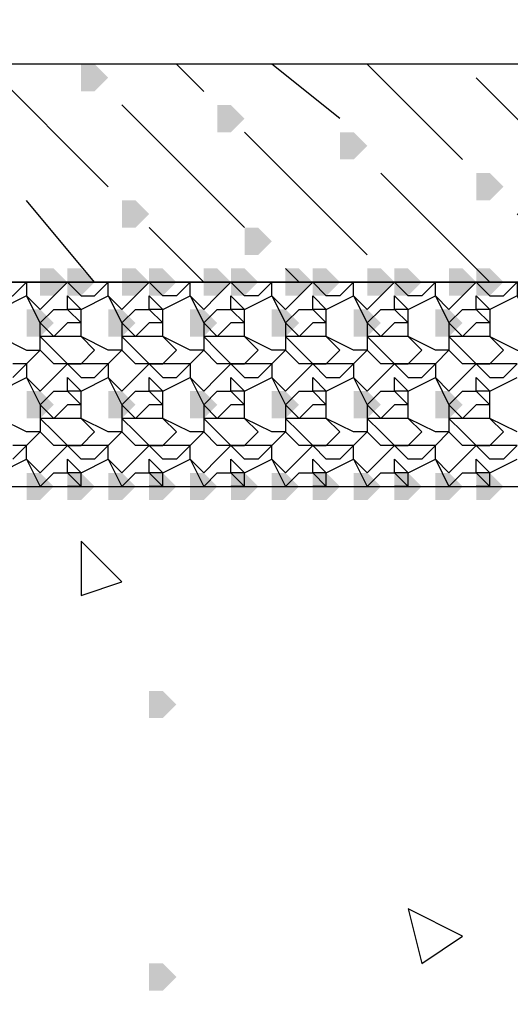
# Model space of a CAD drawing. Header units: millimetres. Extents: x 363306 to 7757304, y 1022887 to 1207196.
# Tile 88 of 256: x 792580 to 792809, y 1076100 to 1076559. Entities that reach past the tile are written whole.
import ezdxf

# ---------------------------------------------------------------- set-up
doc = ezdxf.new("R2010")
doc.units = ezdxf.units.MM
doc.layers.add('0 @ 100', color=7, linetype='Continuous')
doc.layers.add('ACO-текст', color=7, linetype='Continuous', lineweight=20)
doc.styles.add('PDF ISOCPEUR Italic', font='isocpeui.ttf')
doc.styles.add('ГОСТ 2.304', font='isocpeui.ttf')

msp = doc.modelspace()

# ---------------------------------------------------------------- hatches: boundary and pattern name
for points in [[(792608.902, 1076532.24), (792608.902, 1076538.59), (792615.252, 1076538.59), (792621.602, 1076532.24), (792615.252, 1076525.89), (792608.902, 1076525.89)], [(792672.402, 1076513.19), (792672.402, 1076519.54), (792678.752, 1076519.54), (792685.102, 1076513.19), (792678.752, 1076506.84), (792672.402, 1076506.84)], [(792729.552, 1076500.49), (792729.552, 1076506.84), (792735.902, 1076506.84), (792742.252, 1076500.49), (792735.902, 1076494.14), (792729.552, 1076494.14)], [(792793.051, 1076481.44), (792793.051, 1076487.79), (792799.401, 1076487.79), (792805.751, 1076481.44), (792799.401, 1076475.09), (792793.051, 1076475.09)], [(792627.952, 1076468.74), (792627.952, 1076475.09), (792634.302, 1076475.09), (792640.652, 1076468.74), (792634.302, 1076462.39), (792627.952, 1076462.39)], [(792685.102, 1076456.04), (792685.102, 1076462.39), (792691.452, 1076462.39), (792697.802, 1076456.04), (792691.452, 1076449.69), (792685.102, 1076449.69)], [(792589.853, 1076436.991), (792589.853, 1076443.34), (792596.203, 1076443.34), (792602.553, 1076436.991), (792596.203, 1076430.641), (792589.853, 1076430.641)], [(792602.553, 1076436.991), (792602.553, 1076443.34), (792608.902, 1076443.34), (792615.252, 1076436.991), (792608.902, 1076430.641), (792602.553, 1076430.641)], [(792627.952, 1076436.991), (792627.952, 1076443.34), (792634.302, 1076443.34), (792640.652, 1076436.991), (792634.302, 1076430.641), (792627.952, 1076430.641)], [(792640.652, 1076436.991), (792640.652, 1076443.34), (792647.002, 1076443.34), (792653.352, 1076436.991), (792647.002, 1076430.641), (792640.652, 1076430.641)], [(792666.052, 1076436.991), (792666.052, 1076443.34), (792672.402, 1076443.34), (792678.752, 1076436.991), (792672.402, 1076430.641), (792666.052, 1076430.641)], [(792678.752, 1076436.991), (792678.752, 1076443.34), (792685.102, 1076443.34), (792691.452, 1076436.991), (792685.102, 1076430.641), (792678.752, 1076430.641)], [(792704.152, 1076436.991), (792704.152, 1076443.34), (792710.502, 1076443.34), (792716.852, 1076436.991), (792710.502, 1076430.641), (792704.152, 1076430.641)], [(792716.852, 1076436.991), (792716.852, 1076443.34), (792723.202, 1076443.34), (792729.552, 1076436.991), (792723.202, 1076430.641), (792716.852, 1076430.641)], [(792742.252, 1076436.991), (792742.252, 1076443.34), (792748.602, 1076443.34), (792754.952, 1076436.991), (792748.602, 1076430.641), (792742.252, 1076430.641)], [(792754.952, 1076436.991), (792754.952, 1076443.34), (792761.302, 1076443.34), (792767.652, 1076436.991), (792761.302, 1076430.641), (792754.952, 1076430.641)], [(792780.352, 1076436.991), (792780.352, 1076443.34), (792786.702, 1076443.34), (792793.051, 1076436.991), (792786.702, 1076430.641), (792780.352, 1076430.641)], [(792793.051, 1076436.991), (792793.051, 1076443.34), (792799.401, 1076443.34), (792805.751, 1076436.991), (792799.401, 1076430.641), (792793.051, 1076430.641)], [(792583.503, 1076417.941), (792583.503, 1076424.291), (792589.853, 1076424.291), (792596.203, 1076417.941), (792589.853, 1076411.591), (792583.503, 1076411.591)], [(792621.602, 1076417.941), (792621.602, 1076424.291), (792627.952, 1076424.291), (792634.302, 1076417.941), (792627.952, 1076411.591), (792621.602, 1076411.591)], [(792659.702, 1076417.941), (792659.702, 1076424.291), (792666.052, 1076424.291), (792672.402, 1076417.941), (792666.052, 1076411.591), (792659.702, 1076411.591)], [(792697.802, 1076417.941), (792697.802, 1076424.291), (792704.152, 1076424.291), (792710.502, 1076417.941), (792704.152, 1076411.591), (792697.802, 1076411.591)], [(792735.902, 1076417.941), (792735.902, 1076424.291), (792742.252, 1076424.291), (792748.602, 1076417.941), (792742.252, 1076411.591), (792735.902, 1076411.591)], [(792774.002, 1076417.941), (792774.002, 1076424.291), (792780.352, 1076424.291), (792786.702, 1076417.941), (792780.352, 1076411.591), (792774.002, 1076411.591)], [(792583.503, 1076379.841), (792583.503, 1076386.191), (792589.853, 1076386.191), (792596.203, 1076379.841), (792589.853, 1076373.491), (792583.503, 1076373.491)], [(792621.602, 1076379.841), (792621.602, 1076386.191), (792627.952, 1076386.191), (792634.302, 1076379.841), (792627.952, 1076373.491), (792621.602, 1076373.491)], [(792659.702, 1076379.841), (792659.702, 1076386.191), (792666.052, 1076386.191), (792672.402, 1076379.841), (792666.052, 1076373.491), (792659.702, 1076373.491)], [(792697.802, 1076379.841), (792697.802, 1076386.191), (792704.152, 1076386.191), (792710.502, 1076379.841), (792704.152, 1076373.491), (792697.802, 1076373.491)], [(792735.902, 1076379.841), (792735.902, 1076386.191), (792742.252, 1076386.191), (792748.602, 1076379.841), (792742.252, 1076373.491), (792735.902, 1076373.491)], [(792774.002, 1076379.841), (792774.002, 1076386.191), (792780.352, 1076386.191), (792786.702, 1076379.841), (792780.352, 1076373.491), (792774.002, 1076373.491)], [(792583.503, 1076341.741), (792583.503, 1076348.091), (792589.853, 1076348.091), (792596.203, 1076341.741), (792589.853, 1076335.391), (792583.503, 1076335.391)], [(792583.503, 1076341.741), (792583.503, 1076348.091), (792589.853, 1076348.091), (792596.203, 1076341.741), (792589.853, 1076335.391), (792583.503, 1076335.391)], [(792583.503, 1076341.741), (792583.503, 1076348.091), (792589.853, 1076348.091), (792596.203, 1076341.741), (792589.853, 1076335.391), (792583.503, 1076335.391)], [(792602.553, 1076341.741), (792602.553, 1076348.091), (792608.902, 1076348.091), (792615.252, 1076341.741), (792608.902, 1076335.391), (792602.553, 1076335.391)], [(792621.602, 1076341.741), (792621.602, 1076348.091), (792627.952, 1076348.091), (792634.302, 1076341.741), (792627.952, 1076335.391), (792621.602, 1076335.391)], [(792621.602, 1076341.741), (792621.602, 1076348.091), (792627.952, 1076348.091), (792634.302, 1076341.741), (792627.952, 1076335.391), (792621.602, 1076335.391)], [(792621.602, 1076341.741), (792621.602, 1076348.091), (792627.952, 1076348.091), (792634.302, 1076341.741), (792627.952, 1076335.391), (792621.602, 1076335.391)], [(792640.652, 1076341.741), (792640.652, 1076348.091), (792647.002, 1076348.091), (792653.352, 1076341.741), (792647.002, 1076335.391), (792640.652, 1076335.391)], [(792659.702, 1076341.741), (792659.702, 1076348.091), (792666.052, 1076348.091), (792672.402, 1076341.741), (792666.052, 1076335.391), (792659.702, 1076335.391)], [(792659.702, 1076341.741), (792659.702, 1076348.091), (792666.052, 1076348.091), (792672.402, 1076341.741), (792666.052, 1076335.391), (792659.702, 1076335.391)], [(792659.702, 1076341.741), (792659.702, 1076348.091), (792666.052, 1076348.091), (792672.402, 1076341.741), (792666.052, 1076335.391), (792659.702, 1076335.391)], [(792678.752, 1076341.741), (792678.752, 1076348.091), (792685.102, 1076348.091), (792691.452, 1076341.741), (792685.102, 1076335.391), (792678.752, 1076335.391)], [(792697.802, 1076341.741), (792697.802, 1076348.091), (792704.152, 1076348.091), (792710.502, 1076341.741), (792704.152, 1076335.391), (792697.802, 1076335.391)], [(792697.802, 1076341.741), (792697.802, 1076348.091), (792704.152, 1076348.091), (792710.502, 1076341.741), (792704.152, 1076335.391), (792697.802, 1076335.391)], [(792697.802, 1076341.741), (792697.802, 1076348.091), (792704.152, 1076348.091), (792710.502, 1076341.741), (792704.152, 1076335.391), (792697.802, 1076335.391)], [(792716.852, 1076341.741), (792716.852, 1076348.091), (792723.202, 1076348.091), (792729.552, 1076341.741), (792723.202, 1076335.391), (792716.852, 1076335.391)], [(792735.902, 1076341.741), (792735.902, 1076348.091), (792742.252, 1076348.091), (792748.602, 1076341.741), (792742.252, 1076335.391), (792735.902, 1076335.391)], [(792735.902, 1076341.741), (792735.902, 1076348.091), (792742.252, 1076348.091), (792748.602, 1076341.741), (792742.252, 1076335.391), (792735.902, 1076335.391)], [(792735.902, 1076341.741), (792735.902, 1076348.091), (792742.252, 1076348.091), (792748.602, 1076341.741), (792742.252, 1076335.391), (792735.902, 1076335.391)], [(792754.952, 1076341.741), (792754.952, 1076348.091), (792761.302, 1076348.091), (792767.652, 1076341.741), (792761.302, 1076335.391), (792754.952, 1076335.391)], [(792774.002, 1076341.741), (792774.002, 1076348.091), (792780.352, 1076348.091), (792786.702, 1076341.741), (792780.352, 1076335.391), (792774.002, 1076335.391)], [(792774.002, 1076341.741), (792774.002, 1076348.091), (792780.352, 1076348.091), (792786.702, 1076341.741), (792780.352, 1076335.391), (792774.002, 1076335.391)], [(792774.002, 1076341.741), (792774.002, 1076348.091), (792780.352, 1076348.091), (792786.702, 1076341.741), (792780.352, 1076335.391), (792774.002, 1076335.391)], [(792793.051, 1076341.741), (792793.051, 1076348.091), (792799.401, 1076348.091), (792805.751, 1076341.741), (792799.401, 1076335.391), (792793.051, 1076335.391)], [(792640.652, 1076240.142), (792640.652, 1076246.492), (792647.002, 1076246.492), (792653.352, 1076240.142), (792647.002, 1076233.792), (792640.652, 1076233.792)], [(792640.652, 1076113.142), (792640.652, 1076119.492), (792647.002, 1076119.492), (792653.352, 1076113.142), (792647.002, 1076106.792), (792640.652, 1076106.792)]]:
    msp.add_hatch(color=7).paths.add_polyline_path(points)

# ---------------------------------------------------------------- linework, layer by layer
at = {"color": 7, "lineweight": 25, "elevation": 0}
for points in [[(790498.724, 1075687.695), (795098.089, 1075687.695), (795098.089, 1076538.59), (793929.695, 1076538.59), (793929.695, 1076189.342), (794329.743, 1076189.342), (794329.743, 1075789.294), (794418.643, 1075789.294), (794418.643, 1075687.695), (792996.25, 1075687.695), (792996.25, 1075789.294), (793110.55, 1075789.294), (793110.55, 1076538.59), (791535.758, 1076538.59), (791535.758, 1075789.294), (791637.358, 1075789.294), (791637.358, 1075687.695), (791034.111, 1075687.695), (791034.111, 1075789.294), (791135.711, 1075789.294), (791135.711, 1076411.591), (790498.724, 1076392.856)], [(792621.602, 1076481.44), (792564.453, 1076538.59)], [(792666.052, 1076525.89), (792653.352, 1076538.59)], [(792729.552, 1076513.19), (792697.802, 1076538.59)], [(792786.702, 1076494.14), (792742.252, 1076538.59)], [(792850.201, 1076475.09), (792793.051, 1076532.24)], [(792685.102, 1076462.39), (792627.952, 1076519.54)], [(792742.252, 1076449.69), (792685.102, 1076506.84)], [(792520.003, 1076494.14), (792570.803, 1076436.991), (792564.453, 1076436.991), (792570.803, 1076430.641), (792577.153, 1076430.641), (792583.503, 1076436.991), (792583.503, 1076430.641), (792570.803, 1076424.291), (792570.803, 1076417.941), (792570.803, 1076411.591), (792583.503, 1076405.241), (792589.853, 1076405.241), (792589.853, 1076411.591), (792589.853, 1076417.941), (792583.503, 1076430.641), (792589.853, 1076424.291), (792596.203, 1076430.641), (792602.553, 1076436.991), (792608.902, 1076430.641), (792615.252, 1076430.641), (792621.602, 1076436.991), (792615.252, 1076436.991), (792583.503, 1076475.09)], [(792748.602, 1076487.79), (792799.401, 1076436.991), (792793.051, 1076436.991), (792799.401, 1076430.641), (792805.751, 1076430.641), (792812.101, 1076436.991), (792812.101, 1076430.641), (792799.401, 1076424.291), (792799.401, 1076417.941), (792799.401, 1076411.591), (792812.101, 1076405.241), (792818.451, 1076405.241), (792818.451, 1076411.591), (792818.451, 1076417.941), (792812.101, 1076430.641), (792818.451, 1076424.291), (792824.801, 1076430.641), (792831.151, 1076436.991), (792837.501, 1076430.641), (792843.851, 1076430.641), (792850.201, 1076436.991), (792843.851, 1076436.991), (792812.101, 1076468.74)], [(792640.652, 1076462.39), (792666.052, 1076436.991), (792659.702, 1076436.991), (792653.352, 1076430.641), (792647.002, 1076430.641), (792640.652, 1076436.991), (792634.302, 1076430.641), (792627.952, 1076424.291), (792621.602, 1076430.641), (792621.602, 1076436.991), (792627.952, 1076436.991)], [(792589.853, 1076436.991), (792583.503, 1076436.991), (792577.153, 1076436.991), (792570.803, 1076436.991), (792564.453, 1076436.991), (792558.103, 1076430.641), (792551.753, 1076424.291), (792545.403, 1076430.641), (792545.403, 1076436.991), (792539.053, 1076430.641), (792532.703, 1076430.641), (792526.353, 1076436.991), (792520.003, 1076430.641), (792513.653, 1076424.291), (792507.303, 1076430.641), (792507.303, 1076436.991), (792500.953, 1076430.641), (792494.603, 1076430.641), (792488.253, 1076436.991), (792481.903, 1076436.991), (792475.553, 1076449.69)], [(792818.451, 1076436.991), (792812.101, 1076436.991), (792805.751, 1076436.991), (792799.401, 1076436.991), (792793.051, 1076436.991), (792786.702, 1076430.641), (792780.352, 1076424.291), (792774.002, 1076430.641), (792774.002, 1076436.991), (792767.652, 1076430.641), (792761.302, 1076430.641), (792754.952, 1076436.991), (792748.602, 1076430.641), (792742.252, 1076424.291), (792735.902, 1076430.641), (792735.902, 1076436.991), (792729.552, 1076430.641), (792723.202, 1076430.641), (792716.852, 1076436.991), (792710.502, 1076436.991), (792704.152, 1076443.34)], [(792615.252, 1076436.991), (792608.902, 1076436.991), (792602.553, 1076436.991), (792596.203, 1076436.991), (792602.553, 1076436.991), (792608.902, 1076436.991)], [(792742.252, 1076436.991), (792735.902, 1076436.991), (792729.552, 1076436.991), (792723.202, 1076436.991), (792716.852, 1076436.991), (792710.502, 1076430.641), (792704.152, 1076424.291), (792697.802, 1076430.641), (792704.152, 1076417.941), (792704.152, 1076411.591), (792704.152, 1076405.241), (792697.802, 1076405.241), (792685.102, 1076411.591), (792685.102, 1076417.941), (792685.102, 1076424.291), (792697.802, 1076430.641), (792697.802, 1076436.991), (792691.452, 1076430.641), (792685.102, 1076430.641), (792678.752, 1076436.991), (792672.402, 1076430.641), (792666.052, 1076424.291), (792659.702, 1076430.641), (792666.052, 1076417.941), (792666.052, 1076411.591), (792666.052, 1076405.241), (792659.702, 1076405.241), (792647.002, 1076411.591), (792647.002, 1076417.941), (792647.002, 1076424.291), (792659.702, 1076430.641), (792659.702, 1076436.991), (792653.352, 1076436.991), (792647.002, 1076436.991), (792640.652, 1076436.991), (792634.302, 1076436.991), (792640.652, 1076436.991), (792647.002, 1076436.991)], [(792704.152, 1076436.991), (792697.802, 1076436.991), (792691.452, 1076436.991), (792685.102, 1076436.991), (792678.752, 1076436.991), (792672.402, 1076436.991), (792678.752, 1076436.991), (792685.102, 1076436.991)], [(792710.502, 1076436.991), (792716.852, 1076436.991), (792723.202, 1076436.991)], [(792780.352, 1076436.991), (792774.002, 1076436.991), (792767.652, 1076436.991), (792761.302, 1076436.991), (792754.952, 1076436.991), (792748.602, 1076436.991), (792754.952, 1076436.991), (792761.302, 1076436.991)], [(792812.101, 1076398.891), (792805.751, 1076398.891), (792799.401, 1076398.891), (792793.051, 1076398.891), (792786.702, 1076398.891), (792780.352, 1076405.241), (792774.002, 1076398.891), (792767.652, 1076398.891), (792761.302, 1076398.891), (792754.952, 1076398.891), (792748.602, 1076398.891), (792742.252, 1076405.241), (792735.902, 1076398.891), (792729.552, 1076398.891), (792723.202, 1076398.891), (792716.852, 1076398.891), (792710.502, 1076398.891), (792704.152, 1076405.241), (792697.802, 1076398.891), (792691.452, 1076398.891), (792685.102, 1076398.891), (792678.752, 1076398.891), (792672.402, 1076398.891), (792666.052, 1076405.241), (792659.702, 1076398.891), (792653.352, 1076398.891), (792647.002, 1076398.891), (792640.652, 1076398.891), (792634.302, 1076398.891), (792627.952, 1076405.241), (792621.602, 1076398.891), (792615.252, 1076398.891), (792608.902, 1076398.891), (792602.553, 1076398.891), (792596.203, 1076398.891), (792589.853, 1076405.241), (792583.503, 1076398.891), (792577.153, 1076398.891)], [(792577.153, 1076392.541), (792583.503, 1076398.891), (792583.503, 1076392.541), (792589.853, 1076379.841), (792589.853, 1076373.491), (792589.853, 1076367.141), (792583.503, 1076367.141), (792570.803, 1076373.491)], [(792570.803, 1076386.191), (792583.503, 1076392.541), (792589.853, 1076386.191), (792596.203, 1076392.541), (792602.553, 1076398.891), (792608.902, 1076392.541), (792615.252, 1076392.541), (792621.602, 1076398.891), (792621.602, 1076392.541), (792627.952, 1076379.841), (792627.952, 1076373.491), (792627.952, 1076367.141), (792621.602, 1076367.141), (792608.902, 1076373.491), (792608.902, 1076379.841), (792608.902, 1076386.191), (792621.602, 1076392.541), (792627.952, 1076386.191), (792634.302, 1076392.541), (792640.652, 1076398.891), (792647.002, 1076392.541), (792653.352, 1076392.541), (792659.702, 1076398.891), (792659.702, 1076392.541), (792666.052, 1076379.841), (792666.052, 1076373.491), (792666.052, 1076367.141), (792659.702, 1076367.141), (792647.002, 1076373.491), (792647.002, 1076379.841), (792647.002, 1076386.191), (792659.702, 1076392.541), (792666.052, 1076386.191), (792672.402, 1076392.541), (792678.752, 1076398.891), (792685.102, 1076392.541), (792691.452, 1076392.541), (792697.802, 1076398.891), (792697.802, 1076392.541), (792704.152, 1076379.841), (792704.152, 1076373.491), (792704.152, 1076367.141), (792697.802, 1076367.141), (792685.102, 1076373.491), (792685.102, 1076379.841), (792685.102, 1076386.191), (792697.802, 1076392.541), (792704.152, 1076386.191), (792710.502, 1076392.541), (792716.852, 1076398.891), (792723.202, 1076392.541), (792729.552, 1076392.541), (792735.902, 1076398.891), (792735.902, 1076392.541), (792742.252, 1076379.841), (792742.252, 1076373.491), (792742.252, 1076367.141), (792735.902, 1076367.141), (792723.202, 1076373.491), (792723.202, 1076379.841), (792723.202, 1076386.191), (792735.902, 1076392.541), (792742.252, 1076386.191), (792748.602, 1076392.541), (792754.952, 1076398.891), (792761.302, 1076392.541), (792767.652, 1076392.541), (792774.002, 1076398.891), (792774.002, 1076392.541), (792780.352, 1076379.841), (792780.352, 1076373.491), (792780.352, 1076367.141), (792774.002, 1076367.141), (792761.302, 1076373.491), (792761.302, 1076379.841), (792761.302, 1076386.191), (792774.002, 1076392.541), (792780.352, 1076386.191), (792786.702, 1076392.541), (792793.051, 1076398.891), (792799.401, 1076392.541), (792805.751, 1076392.541), (792812.101, 1076398.891)], [(792812.101, 1076367.141), (792799.401, 1076373.491), (792799.401, 1076379.841), (792799.401, 1076386.191), (792812.101, 1076392.541)], [(792812.101, 1076360.791), (792805.751, 1076354.441), (792799.401, 1076354.441), (792793.051, 1076360.791), (792786.702, 1076354.441), (792780.352, 1076348.091), (792774.002, 1076354.441), (792774.002, 1076360.791), (792767.652, 1076360.791), (792761.302, 1076360.791), (792767.652, 1076367.141), (792761.302, 1076373.491), (792748.602, 1076373.491), (792742.252, 1076379.841), (792748.602, 1076386.191), (792754.952, 1076386.191), (792761.302, 1076379.841), (792754.952, 1076379.841), (792748.602, 1076373.491), (792742.252, 1076373.491), (792748.602, 1076367.141), (792754.952, 1076360.791), (792761.302, 1076360.791), (792754.952, 1076360.791), (792748.602, 1076360.791), (792742.252, 1076367.141), (792735.902, 1076360.791), (792729.552, 1076354.441), (792723.202, 1076354.441), (792716.852, 1076360.791), (792710.502, 1076354.441), (792704.152, 1076348.091), (792697.802, 1076354.441), (792697.802, 1076360.791), (792691.452, 1076360.791), (792685.102, 1076360.791), (792691.452, 1076367.141), (792685.102, 1076373.491), (792672.402, 1076373.491), (792666.052, 1076379.841), (792672.402, 1076386.191), (792678.752, 1076386.191), (792685.102, 1076379.841), (792678.752, 1076379.841), (792672.402, 1076373.491), (792666.052, 1076373.491), (792672.402, 1076367.141), (792678.752, 1076360.791), (792685.102, 1076360.791), (792678.752, 1076360.791), (792672.402, 1076360.791), (792666.052, 1076367.141), (792659.702, 1076360.791), (792653.352, 1076354.441), (792647.002, 1076354.441), (792640.652, 1076360.791), (792634.302, 1076354.441), (792627.952, 1076348.091), (792621.602, 1076354.441), (792621.602, 1076360.791), (792615.252, 1076360.791), (792608.902, 1076360.791), (792615.252, 1076367.141), (792608.902, 1076373.491), (792596.203, 1076373.491), (792589.853, 1076379.841), (792596.203, 1076386.191), (792602.553, 1076386.191), (792608.902, 1076379.841), (792602.553, 1076379.841), (792596.203, 1076373.491), (792589.853, 1076373.491), (792596.203, 1076367.141), (792602.553, 1076360.791), (792608.902, 1076360.791), (792602.553, 1076360.791), (792596.203, 1076360.791), (792589.853, 1076367.141), (792583.503, 1076360.791), (792577.153, 1076354.441)], [(792812.101, 1076360.791), (792805.751, 1076360.791), (792799.401, 1076360.791), (792805.751, 1076367.141), (792799.401, 1076373.491), (792786.702, 1076373.491), (792780.352, 1076373.491), (792786.702, 1076367.141), (792793.051, 1076360.791), (792799.401, 1076360.791), (792793.051, 1076360.791), (792786.702, 1076360.791), (792780.352, 1076367.141), (792774.002, 1076360.791), (792767.652, 1076354.441), (792761.302, 1076354.441), (792754.952, 1076360.791), (792748.602, 1076354.441), (792742.252, 1076348.091), (792735.902, 1076354.441), (792735.902, 1076360.791), (792729.552, 1076360.791), (792723.202, 1076360.791), (792729.552, 1076367.141), (792723.202, 1076373.491), (792710.502, 1076373.491), (792704.152, 1076373.491), (792710.502, 1076367.141), (792716.852, 1076360.791), (792723.202, 1076360.791), (792716.852, 1076360.791), (792710.502, 1076360.791), (792704.152, 1076367.141), (792697.802, 1076360.791), (792691.452, 1076354.441), (792685.102, 1076354.441), (792678.752, 1076360.791), (792672.402, 1076354.441), (792666.052, 1076348.091), (792659.702, 1076354.441), (792659.702, 1076360.791), (792653.352, 1076360.791), (792647.002, 1076360.791), (792653.352, 1076367.141), (792647.002, 1076373.491), (792634.302, 1076373.491), (792627.952, 1076373.491), (792634.302, 1076367.141), (792640.652, 1076360.791), (792647.002, 1076360.791), (792640.652, 1076360.791), (792634.302, 1076360.791), (792627.952, 1076367.141), (792621.602, 1076360.791), (792615.252, 1076354.441), (792608.902, 1076354.441), (792602.553, 1076360.791), (792596.203, 1076354.441), (792589.853, 1076348.091), (792583.503, 1076354.441), (792583.503, 1076360.791), (792577.153, 1076360.791)], [(792570.803, 1076348.091), (792583.503, 1076354.441), (792589.853, 1076341.741), (792596.203, 1076348.091), (792602.553, 1076348.091), (792608.902, 1076341.741), (792608.902, 1076348.091), (792621.602, 1076354.441), (792627.952, 1076341.741), (792634.302, 1076348.091), (792640.652, 1076348.091), (792640.652, 1076354.441), (792647.002, 1076348.091), (792640.652, 1076348.091), (792647.002, 1076341.741), (792647.002, 1076348.091), (792659.702, 1076354.441), (792666.052, 1076341.741), (792672.402, 1076348.091), (792678.752, 1076348.091), (792685.102, 1076341.741), (792685.102, 1076348.091), (792697.802, 1076354.441), (792704.152, 1076341.741), (792710.502, 1076348.091), (792716.852, 1076348.091), (792716.852, 1076354.441), (792723.202, 1076348.091), (792716.852, 1076348.091), (792723.202, 1076341.741), (792723.202, 1076348.091), (792735.902, 1076354.441), (792742.252, 1076341.741), (792748.602, 1076348.091), (792754.952, 1076348.091), (792761.302, 1076341.741), (792761.302, 1076348.091), (792774.002, 1076354.441), (792780.352, 1076341.741), (792786.702, 1076348.091), (792793.051, 1076348.091), (792793.051, 1076354.441), (792799.401, 1076348.091), (792793.051, 1076348.091), (792799.401, 1076341.741), (792799.401, 1076348.091), (792812.101, 1076354.441)], [(792608.902, 1076341.741), (792602.553, 1076341.741)], [(792647.002, 1076341.741), (792640.652, 1076341.741)], [(792685.102, 1076341.741), (792678.752, 1076341.741)], [(792723.202, 1076341.741), (792716.852, 1076341.741)], [(792761.302, 1076341.741), (792754.952, 1076341.741)], [(792799.401, 1076341.741), (792793.051, 1076341.741)]]:
    msp.add_lwpolyline(points, dxfattribs=at)
for points in [[(793110.55, 1076538.59), (791535.758, 1076538.59), (791535.758, 1076436.991), (793110.55, 1076436.991)], [(793110.55, 1076436.991), (791535.758, 1076436.991), (791535.758, 1076341.741), (793110.55, 1076341.741)], [(792793.051, 1076436.991), (792786.702, 1076436.991)], [(792602.553, 1076430.641), (792608.902, 1076424.291), (792602.553, 1076424.291)], [(792627.952, 1076417.941), (792627.952, 1076411.591), (792627.952, 1076405.241), (792621.602, 1076405.241), (792608.902, 1076411.591), (792608.902, 1076417.941), (792608.902, 1076424.291), (792621.602, 1076430.641)], [(792640.652, 1076430.641), (792647.002, 1076424.291), (792640.652, 1076424.291)], [(792678.752, 1076430.641), (792685.102, 1076424.291), (792678.752, 1076424.291)], [(792716.852, 1076430.641), (792723.202, 1076424.291), (792716.852, 1076424.291)], [(792742.252, 1076417.941), (792742.252, 1076411.591), (792742.252, 1076405.241), (792735.902, 1076405.241), (792723.202, 1076411.591), (792723.202, 1076417.941), (792723.202, 1076424.291), (792735.902, 1076430.641)], [(792754.952, 1076430.641), (792761.302, 1076424.291), (792754.952, 1076424.291)], [(792780.352, 1076417.941), (792780.352, 1076411.591), (792780.352, 1076405.241), (792774.002, 1076405.241), (792761.302, 1076411.591), (792761.302, 1076417.941), (792761.302, 1076424.291), (792774.002, 1076430.641)], [(792793.051, 1076430.641), (792799.401, 1076424.291), (792793.051, 1076424.291)], [(792589.853, 1076417.941), (792596.203, 1076424.291), (792602.553, 1076424.291), (792608.902, 1076417.941), (792602.553, 1076417.941), (792596.203, 1076411.591)], [(792627.952, 1076417.941), (792634.302, 1076424.291), (792640.652, 1076424.291), (792647.002, 1076417.941), (792640.652, 1076417.941), (792634.302, 1076411.591)], [(792666.052, 1076417.941), (792672.402, 1076424.291), (792678.752, 1076424.291), (792685.102, 1076417.941), (792678.752, 1076417.941), (792672.402, 1076411.591)], [(792704.152, 1076417.941), (792710.502, 1076424.291), (792716.852, 1076424.291), (792723.202, 1076417.941), (792716.852, 1076417.941), (792710.502, 1076411.591)], [(792742.252, 1076417.941), (792748.602, 1076424.291), (792754.952, 1076424.291), (792761.302, 1076417.941), (792754.952, 1076417.941), (792748.602, 1076411.591)], [(792780.352, 1076417.941), (792786.702, 1076424.291), (792793.051, 1076424.291), (792799.401, 1076417.941), (792793.051, 1076417.941), (792786.702, 1076411.591)], [(792608.902, 1076398.891), (792615.252, 1076405.241), (792608.902, 1076411.591), (792596.203, 1076411.591), (792589.853, 1076411.591), (792596.203, 1076405.241), (792602.553, 1076398.891)], [(792647.002, 1076398.891), (792653.352, 1076405.241), (792647.002, 1076411.591), (792634.302, 1076411.591), (792627.952, 1076411.591), (792634.302, 1076405.241), (792640.652, 1076398.891)], [(792685.102, 1076398.891), (792691.452, 1076405.241), (792685.102, 1076411.591), (792672.402, 1076411.591), (792666.052, 1076411.591), (792672.402, 1076405.241), (792678.752, 1076398.891)], [(792723.202, 1076398.891), (792729.552, 1076405.241), (792723.202, 1076411.591), (792710.502, 1076411.591), (792704.152, 1076411.591), (792710.502, 1076405.241), (792716.852, 1076398.891)], [(792761.302, 1076398.891), (792767.652, 1076405.241), (792761.302, 1076411.591), (792748.602, 1076411.591), (792742.252, 1076411.591), (792748.602, 1076405.241), (792754.952, 1076398.891)], [(792799.401, 1076398.891), (792805.751, 1076405.241), (792799.401, 1076411.591), (792786.702, 1076411.591), (792780.352, 1076411.591), (792786.702, 1076405.241), (792793.051, 1076398.891)], [(792602.553, 1076392.541), (792608.902, 1076386.191), (792602.553, 1076386.191)], [(792640.652, 1076392.541), (792647.002, 1076386.191), (792640.652, 1076386.191)], [(792678.752, 1076392.541), (792685.102, 1076386.191), (792678.752, 1076386.191)], [(792716.852, 1076392.541), (792723.202, 1076386.191), (792716.852, 1076386.191)], [(792754.952, 1076392.541), (792761.302, 1076386.191), (792754.952, 1076386.191)], [(792793.051, 1076392.541), (792799.401, 1076386.191), (792793.051, 1076386.191)], [(792627.952, 1076379.841), (792634.302, 1076386.191), (792640.652, 1076386.191), (792647.002, 1076379.841), (792640.652, 1076379.841), (792634.302, 1076373.491)], [(792704.152, 1076379.841), (792710.502, 1076386.191), (792716.852, 1076386.191), (792723.202, 1076379.841), (792716.852, 1076379.841), (792710.502, 1076373.491)], [(792780.352, 1076379.841), (792786.702, 1076386.191), (792793.051, 1076386.191), (792799.401, 1076379.841), (792793.051, 1076379.841), (792786.702, 1076373.491)], [(792602.553, 1076354.441), (792608.902, 1076348.091), (792602.553, 1076348.091)], [(792678.752, 1076354.441), (792685.102, 1076348.091), (792678.752, 1076348.091)], [(792754.952, 1076354.441), (792761.302, 1076348.091), (792754.952, 1076348.091)], [(792608.902, 1076316.341), (792608.902, 1076290.941), (792627.952, 1076297.291)], [(792761.302, 1076144.892), (792767.652, 1076119.492), (792786.702, 1076132.192)]]:
    msp.add_lwpolyline(points, close=True, dxfattribs=at)

# ---------------------------------------------------------------- texts
at = {"layer": '0 @ 100', "color": 7, "insert": (761996.908, 1075986.433), "char_height": 318.940213, "width": 19697.5359, "attachment_point": 4, "style": 'ГОСТ 2.304'}
msp.add_mtext('\\pi5457.36288;{\\fISOCPEUR|b1|i1|c204|p34;Характеристика участка строительства:\\P\\pi0;\\P}Расчетная зимняя температура воздух 15 °С.\\PСкоростной напор ветра   - 38кг/м2.\\PВес снегового покрова    - 50кг/м2.\\PКлассификация зданий по функциональной пожарной опасности - Ф 4.1 \\PКоэффициент надежности по назначению - 0.95\\P\\P^IПроектом разработано подъёмник для мало мобильных граждан населения грузоподъемностью 250 кг. скоростью 0,25 см/с. Двери шахт подъёмника противопожарные с пределом огнестойкости El 30. Подъёмники оборудованы кабинами габаритами 1500х1500 мм, ширина дверей кабины обеспечивает проезд инвалидной коляски. Для экстренных случаев подъёмник оснащен дополнительным аккумулятором и механическим спуском для безопасного спуска пассажира в нулевую отметку. Так же в дверях подъёмника установлены замки датчики которые открываются с ключевыми картами, чтобы открыть двери подъёмника.\\P^IС внешней и внутренней стороны наружных стен предусмотрено обшивка из аквапанелей толщиной 12,5мм с утеплением из минераловатной ваты на кварцевой основе, А =0,040 Вт/мС, толщиной 100мм. (по теплотехническому расчету). Наружная отделка из органическое стекло.\\P^IПодрядчик обязан предоставить заказчику сертификаты соответствия и пожарной безопасности на фасадную систему и все применяемые в данной системе материалы и изделия.\\PКонструкции, изделия и материалы применены по действующим стандартам, ТУ, сертификатам. На путях эвакуации используются отделочные материалы, соответствующие требованиям п. 5.25 ШНК 2.01.02-04.\\PОтделка стен с внутренней стороны окраска водоэмульсионными красками светлых тонов. Во внутренней и наружной отделке использованы современные отделочные материалы используемые на территории Республики Узбекистан.\\P^IКрыша - скатная из металлических профилированных листов с полимерными покрытиями с обеих сторон толщ.0,55мм по металлическим конструкциям.\\P^IПо периметру наружных стен устраивается бетонная отмостка. Бетон кл.В 7,5 шириной 1000 мм, толщиной 50 мм по гравийному основанию толщиной 100 мм -150 мм.\\P^IВсе строительно-монтажные работы вести согласно указаний соответствующих строительных норм и проекта производства работ (П.П.Р.) на основании ШНК 3.01.01 - 03 и КМК 3.01.02 - 00.', dxfattribs=at)
at = {"layer": 'ACO-текст', "insert": (672490.308, 1084593.003), "char_height": 300, "width": 19682.58846, "attachment_point": 1, "style": 'PDF ISOCPEUR Italic'}
msp.add_mtext('\\pi-600,l900,t900;{\\H1.1429x;\\C0;Примечание:}\\P1.^IОбщие указания и грунтовые условия смотри на листе КP-7. \\P2.^IСоединения пересечений стержней арматуры выполнять вязаными стальной  отожженной проволокой d=0.8-1.0мм.\\P3.^IСтыки арматуры должны иметь длину перепуска  L=600мм для d=16А400, L=800мм для d=20А400, L=900мм для d=22А400 \\P4.^IСтыки стержней внахлестку должны располагаться вразбежку. При этом площадь сечения рабочих стержней, стыкуемых в одном месте, должна быть не более 50% общей плошади сечения арматуры. \\P5.^IУказания по выполнению арматурных, опалубочных, бетонных работ, допуски при установке арматуры и опалубки, устройству рабочих швов, уходу за бетоном см. КМК 3.03.01-98.', dxfattribs=at)

doc.saveas('drawing.dxf')
